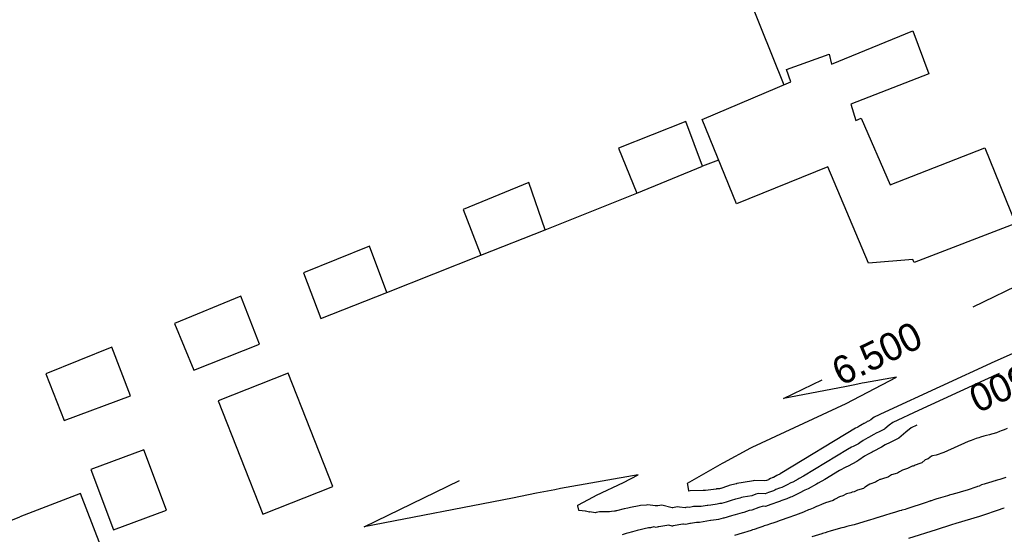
# Model space of a CAD drawing. Extents: x 158343 to 162498, y 431347 to 434500.
# Tile 202 of 220: x 159545 to 159608, y 434173 to 434207. Entities that reach past the tile are written whole.
import ezdxf

# ---------------------------------------------------------------- set-up
doc = ezdxf.new("R2010")
doc.units = 0
doc.header["$LTSCALE"] = 10
doc.header["$MEASUREMENT"] = 0
for name, color, linetype in [('000_arcering', 8, 'CONTINUOUS'), ('44_plafonds', 8, 'CONTINUOUS'), ('47_binneninrichting', 8, 'CONTINUOUS'), ('def. con-hoogtelijn (index)', 8, 'CONTINUOUS')]:
    doc.layers.add(name, color=color, linetype=linetype)
doc.styles.add('Style-WORKING', font='WORKING.shx')

# ---------------------------------------------------------------- blocks, each defined once
blk = doc.blocks.new('bestaande hoogtelijnen')
at = {"layer": 'def. con-hoogtelijn (index)'}
for p, q in [((-61.61, 121.73), (-55.372, 124.751)), ((-61.61, 121.73), (-55.372, 124.751)), ((-58.318, 119.04), (-60.214, 118.208)), ((-58.318, 119.04), (-60.214, 118.208)), ((-60.214, 118.208), (-67.3, 114.926)), ((-60.214, 118.208), (-67.3, 114.926)), ((-59.921, 117.422), (-60.864, 117.007)), ((-59.921, 117.422), (-60.864, 117.007)), ((-59.921, 117.422), (-60.864, 117.007)), ((-73.82, 115.815), (-71.329, 117.021)), ((-73.82, 115.815), (-71.329, 117.021)), ((-69.794, 115.488), (-66.539, 117.193)), ((-69.794, 115.488), (-66.539, 117.193)), ((-68.757, 116.797), (-69.238, 116.703)), ((-68.757, 116.797), (-69.238, 116.703)), ((-68.602, 116.828), (-68.757, 116.797)), ((-68.602, 116.828), (-68.757, 116.797)), ((-66.539, 117.193), (-68.602, 116.828)), ((-66.539, 117.193), (-68.602, 116.828)), ((-60.864, 117.007), (-65.116, 115.038)), ((-60.864, 117.007), (-65.116, 115.038)), ((-60.864, 117.007), (-65.116, 115.038)), ((-69.875, 116.571), (-73.82, 115.815)), ((-69.875, 116.571), (-73.82, 115.815)), ((-69.238, 116.703), (-69.875, 116.571)), ((-69.238, 116.703), (-69.875, 116.571)), ((-75.853, 112.682), (-69.794, 115.488)), ((-75.853, 112.682), (-69.794, 115.488)), ((-67.3, 114.926), (-67.989, 114.609)), ((-67.3, 114.926), (-67.989, 114.609)), ((-65.116, 115.038), (-66.79, 114.269)), ((-65.116, 115.038), (-66.79, 114.269)), ((-65.116, 115.038), (-66.79, 114.269)), ((-68.485, 114.287), (-68.627, 114.21)), ((-68.485, 114.287), (-68.627, 114.21)), ((-68.427, 114.323), (-68.485, 114.287)), ((-68.427, 114.323), (-68.485, 114.287)), ((-68.344, 114.365), (-68.427, 114.323)), ((-68.344, 114.365), (-68.427, 114.323)), ((-68.208, 114.431), (-68.344, 114.365)), ((-68.208, 114.431), (-68.344, 114.365)), ((-68.198, 114.437), (-68.208, 114.431)), ((-68.198, 114.437), (-68.208, 114.431)), ((-68.08, 114.538), (-68.198, 114.437)), ((-68.08, 114.538), (-68.198, 114.437)), ((-67.989, 114.609), (-68.08, 114.538)), ((-67.989, 114.609), (-68.08, 114.538)), ((-66.79, 114.269), (-67.011, 114.097)), ((-66.79, 114.269), (-67.011, 114.097)), ((-66.79, 114.269), (-67.011, 114.097)), ((-69.186, 113.894), (-73.929, 111.022)), ((-69.186, 113.894), (-73.929, 111.022)), ((-69.083, 113.952), (-69.186, 113.894)), ((-69.083, 113.952), (-69.186, 113.894)), ((-69.041, 113.968), (-69.083, 113.952)), ((-69.041, 113.968), (-69.083, 113.952)), ((-68.898, 114.044), (-69.041, 113.968)), ((-68.898, 114.044), (-69.041, 113.968)), ((-68.864, 114.069), (-68.898, 114.044)), ((-68.864, 114.069), (-68.898, 114.044)), ((-68.768, 114.133), (-68.864, 114.069)), ((-68.768, 114.133), (-68.864, 114.069)), ((-68.708, 114.166), (-68.768, 114.133)), ((-68.708, 114.166), (-68.768, 114.133)), ((-68.645, 114.202), (-68.708, 114.166)), ((-68.645, 114.202), (-68.708, 114.166)), ((-68.627, 114.21), (-68.645, 114.202)), ((-68.627, 114.21), (-68.645, 114.202)), ((-67.653, 113.676), (-67.853, 113.575)), ((-67.653, 113.676), (-67.853, 113.575)), ((-67.653, 113.676), (-67.853, 113.575)), ((-67.321, 113.836), (-67.653, 113.676)), ((-67.321, 113.836), (-67.653, 113.676)), ((-67.321, 113.836), (-67.653, 113.676)), ((-67.298, 113.852), (-67.321, 113.836)), ((-67.298, 113.852), (-67.321, 113.836)), ((-67.298, 113.852), (-67.321, 113.836)), ((-67.011, 114.097), (-67.298, 113.852)), ((-67.011, 114.097), (-67.298, 113.852)), ((-67.011, 114.097), (-67.298, 113.852)), ((-65.943, 113.656), (-66.397, 113.267)), ((-65.943, 113.656), (-66.397, 113.267)), ((-65.591, 113.928), (-65.943, 113.656)), ((-65.591, 113.928), (-65.943, 113.656)), ((-65.227, 114.096), (-65.591, 113.928)), ((-65.227, 114.096), (-65.591, 113.928)), ((-60.092, 113.612), (-60.339, 113.536)), ((-60.092, 113.612), (-60.339, 113.536)), ((-60.092, 113.612), (-60.339, 113.536)), ((-59.916, 113.683), (-60.092, 113.612)), ((-59.916, 113.683), (-60.092, 113.612)), ((-59.916, 113.683), (-60.092, 113.612)), ((-59.799, 113.729), (-59.916, 113.683)), ((-59.799, 113.729), (-59.916, 113.683)), ((-59.799, 113.729), (-59.916, 113.683)), ((-59.61, 113.806), (-59.799, 113.729)), ((-59.61, 113.806), (-59.799, 113.729)), ((-59.61, 113.806), (-59.799, 113.729)), ((-59.416, 113.879), (-59.61, 113.806)), ((-59.416, 113.879), (-59.61, 113.806)), ((-59.416, 113.879), (-59.61, 113.806)), ((-68.683, 113.112), (-68.915, 112.956)), ((-68.683, 113.112), (-68.915, 112.956)), ((-68.683, 113.112), (-68.915, 112.956)), ((-68.536, 113.193), (-68.683, 113.112)), ((-68.536, 113.193), (-68.683, 113.112)), ((-68.536, 113.193), (-68.683, 113.112)), ((-68.384, 113.281), (-68.536, 113.193)), ((-68.384, 113.281), (-68.536, 113.193)), ((-68.384, 113.281), (-68.536, 113.193)), ((-68.339, 113.299), (-68.384, 113.281)), ((-68.339, 113.299), (-68.384, 113.281)), ((-68.339, 113.299), (-68.384, 113.281)), ((-67.995, 113.487), (-68.339, 113.299)), ((-67.995, 113.487), (-68.339, 113.299)), ((-67.995, 113.487), (-68.339, 113.299)), ((-67.853, 113.575), (-67.995, 113.487)), ((-67.853, 113.575), (-67.995, 113.487)), ((-67.853, 113.575), (-67.995, 113.487)), ((-66.962, 112.987), (-67.279, 112.827)), ((-66.962, 112.987), (-67.279, 112.827)), ((-66.435, 113.241), (-66.962, 112.987)), ((-66.435, 113.241), (-66.962, 112.987)), ((-66.397, 113.267), (-66.435, 113.241)), ((-66.397, 113.267), (-66.435, 113.241)), ((-61.916, 113.051), (-63.492, 112.327)), ((-61.916, 113.051), (-63.492, 112.327)), ((-61.916, 113.051), (-63.492, 112.327)), ((-61.871, 113.068), (-61.916, 113.051)), ((-61.871, 113.068), (-61.916, 113.051)), ((-61.871, 113.068), (-61.916, 113.051)), ((-61.727, 113.112), (-61.871, 113.068)), ((-61.727, 113.112), (-61.871, 113.068)), ((-61.727, 113.112), (-61.871, 113.068)), ((-61.507, 113.203), (-61.727, 113.112)), ((-61.507, 113.203), (-61.727, 113.112)), ((-61.507, 113.203), (-61.727, 113.112)), ((-61.416, 113.236), (-61.507, 113.203)), ((-61.416, 113.236), (-61.507, 113.203)), ((-61.416, 113.236), (-61.507, 113.203)), ((-61.239, 113.289), (-61.416, 113.236)), ((-61.239, 113.289), (-61.416, 113.236)), ((-61.239, 113.289), (-61.416, 113.236)), ((-61.13, 113.326), (-61.239, 113.289)), ((-61.13, 113.326), (-61.239, 113.289)), ((-61.13, 113.326), (-61.239, 113.289)), ((-60.916, 113.384), (-61.13, 113.326)), ((-60.916, 113.384), (-61.13, 113.326)), ((-60.916, 113.384), (-61.13, 113.326)), ((-60.739, 113.436), (-60.916, 113.384)), ((-60.739, 113.436), (-60.916, 113.384)), ((-60.739, 113.436), (-60.916, 113.384)), ((-60.554, 113.475), (-60.739, 113.436)), ((-60.554, 113.475), (-60.739, 113.436)), ((-60.554, 113.475), (-60.739, 113.436)), ((-60.416, 113.51), (-60.554, 113.475)), ((-60.416, 113.51), (-60.554, 113.475)), ((-60.416, 113.51), (-60.554, 113.475)), ((-60.339, 113.536), (-60.416, 113.51)), ((-60.339, 113.536), (-60.416, 113.51)), ((-60.339, 113.536), (-60.416, 113.51)), ((-77.684, 111.699), (-75.933, 112.632)), ((-77.684, 111.699), (-75.933, 112.632)), ((-75.933, 112.632), (-75.853, 112.682)), ((-75.933, 112.632), (-75.853, 112.682)), ((-69.697, 112.533), (-72.543, 110.809)), ((-69.697, 112.533), (-72.543, 110.809)), ((-69.697, 112.533), (-72.543, 110.809)), ((-69.446, 112.673), (-69.697, 112.533)), ((-69.446, 112.673), (-69.697, 112.533)), ((-69.446, 112.673), (-69.697, 112.533)), ((-69.346, 112.712), (-69.446, 112.673)), ((-69.346, 112.712), (-69.446, 112.673)), ((-69.346, 112.712), (-69.446, 112.673)), ((-68.998, 112.896), (-69.346, 112.712)), ((-68.998, 112.896), (-69.346, 112.712)), ((-68.998, 112.896), (-69.346, 112.712)), ((-68.915, 112.956), (-68.998, 112.896)), ((-68.915, 112.956), (-68.998, 112.896)), ((-68.915, 112.956), (-68.998, 112.896)), ((-68.123, 112.359), (-68.364, 112.219)), ((-68.123, 112.359), (-68.364, 112.219)), ((-68.051, 112.389), (-68.123, 112.359)), ((-68.051, 112.389), (-68.123, 112.359)), ((-67.505, 112.687), (-68.051, 112.389)), ((-67.505, 112.687), (-68.051, 112.389)), ((-67.279, 112.827), (-67.505, 112.687)), ((-67.279, 112.827), (-67.505, 112.687)), ((-69.098, 111.748), (-69.65, 111.457)), ((-69.098, 111.748), (-69.65, 111.457)), ((-68.966, 111.844), (-69.098, 111.748)), ((-68.966, 111.844), (-69.098, 111.748)), ((-68.597, 112.091), (-68.966, 111.844)), ((-68.597, 112.091), (-68.966, 111.844)), ((-68.364, 112.219), (-68.597, 112.091)), ((-68.364, 112.219), (-68.597, 112.091)), ((-64.7, 111.872), (-64.919, 111.664)), ((-64.7, 111.872), (-64.919, 111.664)), ((-64.7, 111.872), (-64.919, 111.664)), ((-64.497, 111.93), (-64.7, 111.872)), ((-64.497, 111.93), (-64.7, 111.872)), ((-64.497, 111.93), (-64.7, 111.872)), ((-64.289, 112.092), (-64.497, 111.93)), ((-64.289, 112.092), (-64.497, 111.93)), ((-64.289, 112.092), (-64.497, 111.93)), ((-64.218, 112.114), (-64.289, 112.092)), ((-64.218, 112.114), (-64.289, 112.092)), ((-64.218, 112.114), (-64.289, 112.092)), ((-63.992, 112.173), (-64.218, 112.114)), ((-63.992, 112.173), (-64.218, 112.114)), ((-63.992, 112.173), (-64.218, 112.114)), ((-63.492, 112.327), (-63.992, 112.173)), ((-63.492, 112.327), (-63.992, 112.173)), ((-63.492, 112.327), (-63.992, 112.173)), ((-80.023, 110.352), (-77.77, 111.644)), ((-80.023, 110.352), (-77.77, 111.644)), ((-77.77, 111.644), (-77.684, 111.699)), ((-77.77, 111.644), (-77.684, 111.699)), ((-70.208, 111.171), (-71.157, 110.597)), ((-70.208, 111.171), (-71.157, 110.597)), ((-69.81, 111.394), (-70.208, 111.171)), ((-69.81, 111.394), (-70.208, 111.171)), ((-69.65, 111.457), (-69.81, 111.394)), ((-69.65, 111.457), (-69.81, 111.394)), ((-66.351, 111.095), (-66.485, 111.012)), ((-66.351, 111.095), (-66.485, 111.012)), ((-66.351, 111.095), (-66.485, 111.012)), ((-66.163, 111.19), (-66.351, 111.095)), ((-66.163, 111.19), (-66.351, 111.095)), ((-66.163, 111.19), (-66.351, 111.095)), ((-65.841, 111.294), (-66.163, 111.19)), ((-65.841, 111.294), (-66.163, 111.19)), ((-65.841, 111.294), (-66.163, 111.19)), ((-65.529, 111.444), (-65.841, 111.294)), ((-65.529, 111.444), (-65.841, 111.294)), ((-65.529, 111.444), (-65.841, 111.294)), ((-65.492, 111.457), (-65.529, 111.444)), ((-65.492, 111.457), (-65.529, 111.444)), ((-65.492, 111.457), (-65.529, 111.444)), ((-65.474, 111.463), (-65.492, 111.457)), ((-65.474, 111.463), (-65.492, 111.457)), ((-65.474, 111.463), (-65.492, 111.457)), ((-65.41, 111.481), (-65.474, 111.463)), ((-65.41, 111.481), (-65.474, 111.463)), ((-65.41, 111.481), (-65.474, 111.463)), ((-65.337, 111.519), (-65.41, 111.481)), ((-65.337, 111.519), (-65.41, 111.481)), ((-65.337, 111.519), (-65.41, 111.481)), ((-65.03, 111.63), (-65.337, 111.519)), ((-65.03, 111.63), (-65.337, 111.519)), ((-65.03, 111.63), (-65.337, 111.519)), ((-64.919, 111.664), (-65.03, 111.63)), ((-64.919, 111.664), (-65.03, 111.63)), ((-64.919, 111.664), (-65.03, 111.63)), ((-100.867, 107.55), (-94.718, 110.529)), ((-100.867, 107.55), (-94.718, 110.529)), ((-100.867, 107.55), (-94.718, 110.529)), ((-83.186, 110.897), (-88.195, 110.012)), ((-83.186, 110.897), (-88.195, 110.012)), ((-83.186, 110.897), (-88.195, 110.012)), ((-84.131, 110.402), (-83.186, 110.897)), ((-84.131, 110.402), (-83.186, 110.897)), ((-84.131, 110.402), (-83.186, 110.897)), ((-75.889, 110.479), (-76.828, 110.331)), ((-75.889, 110.479), (-76.828, 110.331)), ((-75.788, 110.515), (-75.889, 110.479)), ((-75.788, 110.515), (-75.889, 110.479)), ((-75.726, 110.534), (-75.788, 110.515)), ((-75.726, 110.534), (-75.788, 110.515)), ((-75.022, 110.5), (-75.726, 110.534)), ((-75.022, 110.5), (-75.726, 110.534)), ((-74.93, 110.533), (-75.022, 110.5)), ((-74.93, 110.533), (-75.022, 110.5)), ((-74.803, 110.577), (-74.93, 110.533)), ((-74.803, 110.577), (-74.93, 110.533)), ((-74.768, 110.59), (-74.803, 110.577)), ((-74.768, 110.59), (-74.803, 110.577)), ((-74.666, 110.665), (-74.768, 110.59)), ((-74.666, 110.665), (-74.768, 110.59)), ((-74.565, 110.7), (-74.666, 110.665)), ((-74.565, 110.7), (-74.666, 110.665)), ((-74.507, 110.725), (-74.565, 110.7)), ((-74.507, 110.725), (-74.565, 110.7)), ((-74.482, 110.734), (-74.507, 110.725)), ((-74.482, 110.734), (-74.507, 110.725)), ((-74.359, 110.795), (-74.482, 110.734)), ((-74.359, 110.795), (-74.482, 110.734)), ((-74.264, 110.843), (-74.359, 110.795)), ((-74.264, 110.843), (-74.359, 110.795)), ((-74.212, 110.867), (-74.264, 110.843)), ((-74.212, 110.867), (-74.264, 110.843)), ((-74.069, 110.942), (-74.212, 110.867)), ((-74.069, 110.942), (-74.212, 110.867)), ((-74.045, 110.96), (-74.069, 110.942)), ((-74.045, 110.96), (-74.069, 110.942)), ((-73.929, 111.022), (-74.045, 110.96)), ((-73.929, 111.022), (-74.045, 110.96)), ((-73.229, 110.433), (-73.355, 110.375)), ((-73.229, 110.433), (-73.355, 110.375)), ((-73.229, 110.433), (-73.355, 110.375)), ((-72.881, 110.616), (-73.229, 110.433)), ((-72.881, 110.616), (-73.229, 110.433)), ((-72.881, 110.616), (-73.229, 110.433)), ((-72.824, 110.659), (-72.881, 110.616)), ((-72.824, 110.659), (-72.881, 110.616)), ((-72.824, 110.659), (-72.881, 110.616)), ((-72.543, 110.809), (-72.824, 110.659)), ((-72.543, 110.809), (-72.824, 110.659)), ((-72.543, 110.809), (-72.824, 110.659)), ((-71.157, 110.597), (-71.603, 110.358)), ((-71.157, 110.597), (-71.603, 110.358)), ((-67.763, 110.503), (-67.901, 110.427)), ((-67.763, 110.503), (-67.901, 110.427)), ((-67.763, 110.503), (-67.901, 110.427)), ((-67.62, 110.586), (-67.763, 110.503)), ((-67.62, 110.586), (-67.763, 110.503)), ((-67.62, 110.586), (-67.763, 110.503)), ((-67.577, 110.604), (-67.62, 110.586)), ((-67.577, 110.604), (-67.62, 110.586)), ((-67.577, 110.604), (-67.62, 110.586)), ((-67.455, 110.646), (-67.577, 110.604)), ((-67.455, 110.646), (-67.577, 110.604)), ((-67.455, 110.646), (-67.577, 110.604)), ((-67.093, 110.753), (-67.455, 110.646)), ((-67.093, 110.753), (-67.455, 110.646)), ((-67.093, 110.753), (-67.455, 110.646)), ((-67.07, 110.761), (-67.093, 110.753)), ((-67.07, 110.761), (-67.093, 110.753)), ((-67.07, 110.761), (-67.093, 110.753)), ((-66.868, 110.895), (-67.07, 110.761)), ((-66.868, 110.895), (-67.07, 110.761)), ((-66.868, 110.895), (-67.07, 110.761)), ((-66.626, 110.961), (-66.868, 110.895)), ((-66.626, 110.961), (-66.868, 110.895)), ((-66.626, 110.961), (-66.868, 110.895)), ((-66.485, 111.012), (-66.626, 110.961)), ((-66.485, 111.012), (-66.626, 110.961)), ((-66.485, 111.012), (-66.626, 110.961)), ((-60.407, 110.446), (-60.826, 110.321)), ((-60.407, 110.446), (-60.826, 110.321)), ((-60.275, 110.486), (-60.407, 110.446)), ((-60.275, 110.486), (-60.407, 110.446)), ((-60.193, 110.514), (-60.275, 110.486)), ((-60.193, 110.514), (-60.275, 110.486)), ((-60.152, 110.527), (-60.193, 110.514)), ((-60.152, 110.527), (-60.193, 110.514)), ((-60.131, 110.533), (-60.152, 110.527)), ((-60.131, 110.533), (-60.152, 110.527)), ((-60.054, 110.554), (-60.131, 110.533)), ((-60.054, 110.554), (-60.131, 110.533)), ((-59.894, 110.598), (-60.054, 110.554)), ((-59.894, 110.598), (-60.054, 110.554)), ((-59.49, 110.721), (-59.894, 110.598)), ((-59.49, 110.721), (-59.894, 110.598)), ((-88.573, 109.937), (-89.741, 109.709)), ((-88.573, 109.937), (-89.741, 109.709)), ((-88.573, 109.937), (-89.741, 109.709)), ((-88.195, 110.012), (-88.573, 109.937)), ((-88.195, 110.012), (-88.573, 109.937)), ((-88.195, 110.012), (-88.573, 109.937)), ((-85.889, 109.588), (-84.131, 110.402)), ((-85.889, 109.588), (-84.131, 110.402)), ((-85.889, 109.588), (-84.131, 110.402)), ((-80.005, 110.282), (-80.023, 110.352)), ((-80.005, 110.282), (-80.023, 110.352)), ((-79.997, 110.247), (-80.005, 110.282)), ((-79.997, 110.247), (-80.005, 110.282)), ((-79.935, 109.877), (-79.997, 110.247)), ((-79.935, 109.877), (-79.997, 110.247)), ((-79.935, 109.869), (-79.935, 109.877)), ((-79.935, 109.869), (-79.935, 109.877)), ((-79.934, 109.862), (-79.935, 109.869)), ((-79.934, 109.862), (-79.935, 109.869)), ((-79.932, 109.852), (-79.934, 109.862)), ((-79.932, 109.852), (-79.934, 109.862)), ((-79.848, 109.865), (-79.932, 109.852)), ((-79.848, 109.865), (-79.932, 109.852)), ((-79.017, 109.876), (-79.848, 109.865)), ((-79.017, 109.876), (-79.848, 109.865)), ((-78.975, 109.883), (-79.017, 109.876)), ((-78.975, 109.883), (-79.017, 109.876)), ((-78.88, 109.881), (-78.975, 109.883)), ((-78.88, 109.881), (-78.975, 109.883)), ((-78.857, 109.885), (-78.88, 109.881)), ((-78.857, 109.885), (-78.88, 109.881)), ((-78.174, 109.98), (-78.857, 109.885)), ((-78.174, 109.98), (-78.857, 109.885)), ((-78.14, 109.989), (-78.174, 109.98)), ((-78.14, 109.989), (-78.174, 109.98)), ((-77.955, 110.002), (-78.14, 109.989)), ((-77.955, 110.002), (-78.14, 109.989)), ((-77.894, 110.018), (-77.955, 110.002)), ((-77.894, 110.018), (-77.955, 110.002)), ((-77.878, 110.023), (-77.894, 110.018)), ((-77.878, 110.023), (-77.894, 110.018)), ((-77.44, 110.17), (-77.878, 110.023)), ((-77.44, 110.17), (-77.878, 110.023)), ((-77.373, 110.19), (-77.44, 110.17)), ((-77.373, 110.19), (-77.44, 110.17)), ((-77.334, 110.205), (-77.373, 110.19)), ((-77.334, 110.205), (-77.373, 110.19)), ((-76.888, 110.311), (-77.334, 110.205)), ((-76.888, 110.311), (-77.334, 110.205)), ((-76.858, 110.322), (-76.888, 110.311)), ((-76.858, 110.322), (-76.888, 110.311)), ((-76.828, 110.331), (-76.858, 110.322)), ((-76.828, 110.331), (-76.858, 110.322)), ((-74.479, 109.865), (-74.787, 109.759)), ((-74.479, 109.865), (-74.787, 109.759)), ((-74.479, 109.865), (-74.787, 109.759)), ((-74.393, 109.897), (-74.479, 109.865)), ((-74.393, 109.897), (-74.479, 109.865)), ((-74.393, 109.897), (-74.479, 109.865)), ((-74.332, 109.942), (-74.393, 109.897)), ((-74.332, 109.942), (-74.393, 109.897)), ((-74.332, 109.942), (-74.393, 109.897)), ((-74.086, 110.028), (-74.332, 109.942)), ((-74.086, 110.028), (-74.332, 109.942)), ((-74.086, 110.028), (-74.332, 109.942)), ((-73.946, 110.087), (-74.086, 110.028)), ((-73.946, 110.087), (-74.086, 110.028)), ((-73.946, 110.087), (-74.086, 110.028)), ((-73.886, 110.111), (-73.946, 110.087)), ((-73.886, 110.111), (-73.946, 110.087)), ((-73.886, 110.111), (-73.946, 110.087)), ((-73.585, 110.258), (-73.886, 110.111)), ((-73.585, 110.258), (-73.886, 110.111)), ((-73.585, 110.258), (-73.886, 110.111)), ((-73.355, 110.375), (-73.585, 110.258)), ((-73.355, 110.375), (-73.585, 110.258)), ((-73.355, 110.375), (-73.585, 110.258)), ((-72.446, 109.907), (-72.812, 109.721)), ((-72.446, 109.907), (-72.812, 109.721)), ((-72.246, 109.998), (-72.446, 109.907)), ((-72.246, 109.998), (-72.446, 109.907)), ((-71.694, 110.29), (-72.246, 109.998)), ((-71.694, 110.29), (-72.246, 109.998)), ((-71.603, 110.358), (-71.694, 110.29)), ((-71.603, 110.358), (-71.694, 110.29)), ((-69.283, 109.81), (-69.397, 109.772)), ((-69.283, 109.81), (-69.397, 109.772)), ((-69.283, 109.81), (-69.397, 109.772)), ((-69.06, 109.905), (-69.283, 109.81)), ((-69.06, 109.905), (-69.283, 109.81)), ((-69.06, 109.905), (-69.283, 109.81)), ((-68.682, 110.019), (-69.06, 109.905)), ((-68.682, 110.019), (-69.06, 109.905)), ((-68.682, 110.019), (-69.06, 109.905)), ((-68.578, 110.096), (-68.682, 110.019)), ((-68.578, 110.096), (-68.682, 110.019)), ((-68.578, 110.096), (-68.682, 110.019)), ((-68.57, 110.099), (-68.578, 110.096)), ((-68.57, 110.099), (-68.578, 110.096)), ((-68.57, 110.099), (-68.578, 110.096)), ((-68.566, 110.101), (-68.57, 110.099)), ((-68.566, 110.101), (-68.57, 110.099)), ((-68.566, 110.101), (-68.57, 110.099)), ((-68.488, 110.157), (-68.566, 110.101)), ((-68.488, 110.157), (-68.566, 110.101)), ((-68.488, 110.157), (-68.566, 110.101)), ((-68.269, 110.304), (-68.488, 110.157)), ((-68.269, 110.304), (-68.488, 110.157)), ((-68.269, 110.304), (-68.488, 110.157)), ((-67.901, 110.427), (-68.269, 110.304)), ((-67.901, 110.427), (-68.269, 110.304)), ((-67.901, 110.427), (-68.269, 110.304)), ((-62.367, 109.796), (-62.515, 109.755)), ((-62.367, 109.796), (-62.515, 109.755)), ((-61.992, 109.911), (-62.367, 109.796)), ((-61.992, 109.911), (-62.367, 109.796)), ((-61.367, 110.127), (-61.992, 109.911)), ((-61.367, 110.127), (-61.992, 109.911)), ((-61.333, 110.14), (-61.367, 110.127)), ((-61.333, 110.14), (-61.367, 110.127)), ((-61.225, 110.174), (-61.333, 110.14)), ((-61.225, 110.174), (-61.333, 110.14)), ((-61.06, 110.242), (-61.225, 110.174)), ((-61.06, 110.242), (-61.225, 110.174)), ((-60.895, 110.296), (-61.06, 110.242)), ((-60.895, 110.296), (-61.06, 110.242)), ((-60.826, 110.321), (-60.895, 110.296)), ((-60.826, 110.321), (-60.895, 110.296)), ((-91.286, 109.387), (-100.867, 107.55)), ((-91.286, 109.387), (-100.867, 107.55)), ((-91.286, 109.387), (-100.867, 107.55)), ((-89.741, 109.709), (-91.286, 109.387)), ((-89.741, 109.709), (-91.286, 109.387)), ((-89.741, 109.709), (-91.286, 109.387)), ((-87.092, 108.93), (-86.083, 109.468)), ((-87.092, 108.93), (-86.083, 109.468)), ((-87.092, 108.93), (-86.083, 109.468)), ((-86.083, 109.468), (-85.889, 109.588)), ((-86.083, 109.468), (-85.889, 109.588)), ((-86.083, 109.468), (-85.889, 109.588)), ((-77.194, 109.242), (-77.457, 109.155)), ((-77.194, 109.242), (-77.457, 109.155)), ((-77.194, 109.242), (-77.457, 109.155)), ((-76.931, 109.321), (-77.194, 109.242)), ((-76.931, 109.321), (-77.194, 109.242)), ((-76.931, 109.321), (-77.194, 109.242)), ((-76.907, 109.33), (-76.931, 109.321)), ((-76.907, 109.33), (-76.931, 109.321)), ((-76.907, 109.33), (-76.931, 109.321)), ((-76.64, 109.394), (-76.907, 109.33)), ((-76.64, 109.394), (-76.907, 109.33)), ((-76.64, 109.394), (-76.907, 109.33)), ((-76.54, 109.429), (-76.64, 109.394)), ((-76.54, 109.429), (-76.64, 109.394)), ((-76.54, 109.429), (-76.64, 109.394)), ((-76.437, 109.463), (-76.54, 109.429)), ((-76.437, 109.463), (-76.54, 109.429)), ((-76.437, 109.463), (-76.54, 109.429)), ((-75.874, 109.551), (-76.437, 109.463)), ((-75.874, 109.551), (-76.437, 109.463)), ((-75.874, 109.551), (-76.437, 109.463)), ((-75.601, 109.648), (-75.874, 109.551)), ((-75.601, 109.648), (-75.874, 109.551)), ((-75.601, 109.648), (-75.874, 109.551)), ((-75.433, 109.699), (-75.601, 109.648)), ((-75.433, 109.699), (-75.601, 109.648)), ((-75.433, 109.699), (-75.601, 109.648)), ((-75.01, 109.679), (-75.433, 109.699)), ((-75.01, 109.679), (-75.433, 109.699)), ((-75.01, 109.679), (-75.433, 109.699)), ((-74.787, 109.759), (-75.01, 109.679)), ((-74.787, 109.759), (-75.01, 109.679)), ((-74.787, 109.759), (-75.01, 109.679)), ((-74.018, 109.204), (-74.154, 109.154)), ((-74.018, 109.204), (-74.154, 109.154)), ((-73.997, 109.219), (-74.018, 109.204)), ((-73.997, 109.219), (-74.018, 109.204)), ((-73.607, 109.355), (-73.997, 109.219)), ((-73.607, 109.355), (-73.997, 109.219)), ((-73.385, 109.45), (-73.607, 109.355)), ((-73.385, 109.45), (-73.607, 109.355)), ((-73.29, 109.487), (-73.385, 109.45)), ((-73.29, 109.487), (-73.385, 109.45)), ((-72.812, 109.721), (-73.29, 109.487)), ((-72.812, 109.721), (-73.29, 109.487)), ((-70.623, 109.242), (-71.123, 109.094)), ((-70.623, 109.242), (-71.123, 109.094)), ((-70.623, 109.242), (-71.123, 109.094)), ((-70.546, 109.296), (-70.623, 109.242)), ((-70.546, 109.296), (-70.623, 109.242)), ((-70.546, 109.296), (-70.623, 109.242)), ((-70.492, 109.336), (-70.546, 109.296)), ((-70.492, 109.336), (-70.546, 109.296)), ((-70.492, 109.336), (-70.546, 109.296)), ((-70.228, 109.478), (-70.492, 109.336)), ((-70.228, 109.478), (-70.492, 109.336)), ((-70.228, 109.478), (-70.492, 109.336)), ((-70.007, 109.534), (-70.228, 109.478)), ((-70.007, 109.534), (-70.228, 109.478)), ((-70.007, 109.534), (-70.228, 109.478)), ((-69.771, 109.666), (-70.007, 109.534)), ((-69.771, 109.666), (-70.007, 109.534)), ((-69.771, 109.666), (-70.007, 109.534)), ((-69.492, 109.734), (-69.771, 109.666)), ((-69.492, 109.734), (-69.771, 109.666)), ((-69.492, 109.734), (-69.771, 109.666)), ((-69.397, 109.772), (-69.492, 109.734)), ((-69.397, 109.772), (-69.492, 109.734)), ((-69.397, 109.772), (-69.492, 109.734)), ((-64.395, 109.196), (-64.636, 109.118)), ((-64.395, 109.196), (-64.636, 109.118)), ((-64.367, 109.205), (-64.395, 109.196)), ((-64.367, 109.205), (-64.395, 109.196)), ((-64.353, 109.21), (-64.367, 109.205)), ((-64.353, 109.21), (-64.367, 109.205)), ((-64.305, 109.223), (-64.353, 109.21)), ((-64.305, 109.223), (-64.353, 109.21)), ((-64.075, 109.307), (-64.305, 109.223)), ((-64.075, 109.307), (-64.305, 109.223)), ((-63.945, 109.347), (-64.075, 109.307)), ((-63.945, 109.347), (-64.075, 109.307)), ((-63.862, 109.373), (-63.945, 109.347)), ((-63.862, 109.373), (-63.945, 109.347)), ((-63.402, 109.503), (-63.862, 109.373)), ((-63.402, 109.503), (-63.862, 109.373)), ((-63.249, 109.546), (-63.402, 109.503)), ((-63.249, 109.546), (-63.402, 109.503)), ((-63.196, 109.563), (-63.249, 109.546)), ((-63.196, 109.563), (-63.249, 109.546)), ((-63.169, 109.571), (-63.196, 109.563)), ((-63.169, 109.571), (-63.196, 109.563)), ((-63.147, 109.577), (-63.169, 109.571)), ((-63.147, 109.577), (-63.169, 109.571)), ((-62.978, 109.622), (-63.147, 109.577)), ((-62.978, 109.622), (-63.147, 109.577)), ((-62.515, 109.755), (-62.978, 109.622)), ((-62.515, 109.755), (-62.978, 109.622)), ((-87.085, 108.912), (-87.092, 108.93)), ((-87.085, 108.912), (-87.092, 108.93)), ((-87.085, 108.912), (-87.092, 108.93)), ((-87.083, 108.894), (-87.085, 108.912)), ((-87.083, 108.894), (-87.085, 108.912)), ((-87.083, 108.894), (-87.085, 108.912)), ((-87.022, 108.608), (-87.083, 108.894)), ((-87.022, 108.608), (-87.083, 108.894)), ((-87.022, 108.608), (-87.083, 108.894)), ((-87.021, 108.606), (-87.022, 108.608)), ((-87.021, 108.606), (-87.022, 108.608)), ((-87.021, 108.606), (-87.022, 108.608)), ((-87.021, 108.605), (-87.021, 108.606)), ((-87.021, 108.605), (-87.021, 108.606)), ((-87.021, 108.605), (-87.021, 108.606)), ((-86.991, 108.601), (-87.021, 108.605)), ((-86.991, 108.601), (-87.021, 108.605)), ((-86.991, 108.601), (-87.021, 108.605)), ((-86.99, 108.601), (-86.991, 108.601)), ((-86.99, 108.601), (-86.991, 108.601)), ((-86.99, 108.601), (-86.991, 108.601)), ((-86.611, 108.547), (-86.99, 108.601)), ((-86.611, 108.547), (-86.99, 108.601)), ((-86.611, 108.547), (-86.99, 108.601)), ((-86.601, 108.549), (-86.611, 108.547)), ((-86.601, 108.549), (-86.611, 108.547)), ((-86.601, 108.549), (-86.611, 108.547)), ((-86.324, 108.499), (-86.601, 108.549)), ((-86.324, 108.499), (-86.601, 108.549)), ((-86.324, 108.499), (-86.601, 108.549)), ((-84.914, 108.54), (-85.037, 108.508)), ((-84.914, 108.54), (-85.037, 108.508)), ((-84.914, 108.54), (-85.037, 108.508)), ((-84.721, 108.545), (-84.914, 108.54)), ((-84.721, 108.545), (-84.914, 108.54)), ((-84.721, 108.545), (-84.914, 108.54)), ((-84.686, 108.553), (-84.721, 108.545)), ((-84.686, 108.553), (-84.721, 108.545)), ((-84.686, 108.553), (-84.721, 108.545)), ((-84.625, 108.571), (-84.686, 108.553)), ((-84.625, 108.571), (-84.686, 108.553)), ((-84.625, 108.571), (-84.686, 108.553)), ((-84.588, 108.582), (-84.625, 108.571)), ((-84.588, 108.582), (-84.625, 108.571)), ((-84.588, 108.582), (-84.625, 108.571)), ((-84.1, 108.714), (-84.588, 108.582)), ((-84.1, 108.714), (-84.588, 108.582)), ((-84.1, 108.714), (-84.588, 108.582)), ((-83.863, 108.743), (-84.1, 108.714)), ((-83.863, 108.743), (-84.1, 108.714)), ((-83.863, 108.743), (-84.1, 108.714)), ((-83.768, 108.771), (-83.863, 108.743)), ((-83.768, 108.771), (-83.863, 108.743)), ((-83.768, 108.771), (-83.863, 108.743)), ((-83.688, 108.792), (-83.768, 108.771)), ((-83.688, 108.792), (-83.768, 108.771)), ((-83.688, 108.792), (-83.768, 108.771)), ((-83.139, 108.897), (-83.688, 108.792)), ((-83.139, 108.897), (-83.688, 108.792)), ((-83.139, 108.897), (-83.688, 108.792)), ((-83.042, 108.921), (-83.139, 108.897)), ((-83.042, 108.921), (-83.139, 108.897)), ((-83.042, 108.921), (-83.139, 108.897)), ((-82.653, 108.95), (-83.042, 108.921)), ((-82.653, 108.95), (-83.042, 108.921)), ((-82.653, 108.95), (-83.042, 108.921)), ((-82.576, 108.969), (-82.653, 108.95)), ((-82.576, 108.969), (-82.653, 108.95)), ((-82.576, 108.969), (-82.653, 108.95)), ((-82.103, 108.894), (-82.576, 108.969)), ((-82.103, 108.894), (-82.576, 108.969)), ((-82.103, 108.894), (-82.576, 108.969)), ((-82.05, 108.905), (-82.103, 108.894)), ((-82.05, 108.905), (-82.103, 108.894)), ((-82.05, 108.905), (-82.103, 108.894)), ((-81.938, 108.898), (-82.05, 108.905)), ((-81.938, 108.898), (-82.05, 108.905)), ((-81.938, 108.898), (-82.05, 108.905)), ((-81.673, 108.947), (-81.938, 108.898)), ((-81.673, 108.947), (-81.938, 108.898)), ((-81.673, 108.947), (-81.938, 108.898)), ((-80.997, 108.763), (-81.673, 108.947)), ((-80.997, 108.763), (-81.673, 108.947)), ((-80.997, 108.763), (-81.673, 108.947)), ((-80.988, 108.764), (-80.997, 108.763)), ((-80.988, 108.764), (-80.997, 108.763)), ((-80.988, 108.764), (-80.997, 108.763)), ((-80.968, 108.768), (-80.988, 108.764)), ((-80.968, 108.768), (-80.988, 108.764)), ((-80.968, 108.768), (-80.988, 108.764)), ((-80.683, 108.822), (-80.968, 108.768)), ((-80.683, 108.822), (-80.968, 108.768)), ((-80.683, 108.822), (-80.968, 108.768)), ((-80.532, 108.817), (-80.683, 108.822)), ((-80.532, 108.817), (-80.683, 108.822)), ((-80.532, 108.817), (-80.683, 108.822)), ((-80.175, 108.778), (-80.532, 108.817)), ((-80.175, 108.778), (-80.532, 108.817)), ((-80.175, 108.778), (-80.532, 108.817)), ((-80.117, 108.787), (-80.175, 108.778)), ((-80.117, 108.787), (-80.175, 108.778)), ((-80.117, 108.787), (-80.175, 108.778)), ((-80.037, 108.801), (-80.117, 108.787)), ((-80.037, 108.801), (-80.117, 108.787)), ((-80.037, 108.801), (-80.117, 108.787)), ((-79.91, 108.795), (-80.037, 108.801)), ((-79.91, 108.795), (-80.037, 108.801)), ((-79.91, 108.795), (-80.037, 108.801)), ((-79.712, 108.832), (-79.91, 108.795)), ((-79.712, 108.832), (-79.91, 108.795)), ((-79.712, 108.832), (-79.91, 108.795)), ((-79.624, 108.846), (-79.712, 108.832)), ((-79.624, 108.846), (-79.712, 108.832)), ((-79.624, 108.846), (-79.712, 108.832)), ((-79.126, 108.852), (-79.624, 108.846)), ((-79.126, 108.852), (-79.624, 108.846)), ((-79.126, 108.852), (-79.624, 108.846)), ((-78.758, 108.914), (-79.126, 108.852)), ((-78.758, 108.914), (-79.126, 108.852)), ((-78.758, 108.914), (-79.126, 108.852)), ((-78.701, 108.913), (-78.758, 108.914)), ((-78.701, 108.913), (-78.758, 108.914)), ((-78.701, 108.913), (-78.758, 108.914)), ((-78.511, 108.944), (-78.701, 108.913)), ((-78.511, 108.944), (-78.701, 108.913)), ((-78.511, 108.944), (-78.701, 108.913)), ((-78.101, 109.001), (-78.511, 108.944)), ((-78.101, 109.001), (-78.511, 108.944)), ((-78.101, 109.001), (-78.511, 108.944)), ((-77.928, 109.048), (-78.101, 109.001)), ((-77.928, 109.048), (-78.101, 109.001)), ((-77.928, 109.048), (-78.101, 109.001)), ((-77.817, 109.056), (-77.928, 109.048)), ((-77.817, 109.056), (-77.928, 109.048)), ((-77.817, 109.056), (-77.928, 109.048)), ((-77.533, 109.131), (-77.817, 109.056)), ((-77.533, 109.131), (-77.817, 109.056)), ((-77.533, 109.131), (-77.817, 109.056)), ((-77.457, 109.155), (-77.533, 109.131)), ((-77.457, 109.155), (-77.533, 109.131)), ((-77.457, 109.155), (-77.533, 109.131)), ((-76.222, 108.537), (-76.391, 108.477)), ((-76.222, 108.537), (-76.391, 108.477)), ((-76.046, 108.594), (-76.222, 108.537)), ((-76.046, 108.594), (-76.222, 108.537)), ((-75.859, 108.623), (-76.046, 108.594)), ((-75.859, 108.623), (-76.046, 108.594)), ((-75.414, 108.781), (-75.859, 108.623)), ((-75.414, 108.781), (-75.859, 108.623)), ((-75.139, 108.865), (-75.414, 108.781)), ((-75.139, 108.865), (-75.414, 108.781)), ((-74.998, 108.858), (-75.139, 108.865)), ((-74.998, 108.858), (-75.139, 108.865)), ((-74.643, 108.985), (-74.998, 108.858)), ((-74.643, 108.985), (-74.998, 108.858)), ((-74.154, 109.154), (-74.643, 108.985)), ((-74.154, 109.154), (-74.643, 108.985)), ((-72.209, 108.643), (-72.492, 108.504)), ((-72.209, 108.643), (-72.492, 108.504)), ((-72.209, 108.643), (-72.492, 108.504)), ((-72.139, 108.666), (-72.209, 108.643)), ((-72.139, 108.666), (-72.209, 108.643)), ((-72.139, 108.666), (-72.209, 108.643)), ((-71.917, 108.736), (-72.139, 108.666)), ((-71.917, 108.736), (-72.139, 108.666)), ((-71.917, 108.736), (-72.139, 108.666)), ((-71.7, 108.846), (-71.917, 108.736)), ((-71.7, 108.846), (-71.917, 108.736)), ((-71.7, 108.846), (-71.917, 108.736)), ((-71.581, 108.9), (-71.7, 108.846)), ((-71.581, 108.9), (-71.7, 108.846)), ((-71.581, 108.9), (-71.7, 108.846)), ((-71.373, 108.975), (-71.581, 108.9)), ((-71.373, 108.975), (-71.581, 108.9)), ((-71.373, 108.975), (-71.581, 108.9)), ((-71.123, 109.094), (-71.373, 108.975)), ((-71.123, 109.094), (-71.373, 108.975)), ((-71.123, 109.094), (-71.373, 108.975)), ((-66.345, 108.57), (-66.616, 108.489)), ((-66.345, 108.57), (-66.616, 108.489)), ((-66.227, 108.606), (-66.345, 108.57)), ((-66.227, 108.606), (-66.345, 108.57)), ((-66.21, 108.611), (-66.227, 108.606)), ((-66.21, 108.611), (-66.227, 108.606)), ((-66.174, 108.621), (-66.21, 108.611)), ((-66.174, 108.621), (-66.21, 108.611)), ((-65.992, 108.671), (-66.174, 108.621)), ((-65.992, 108.671), (-66.174, 108.621)), ((-65.886, 108.709), (-65.992, 108.671)), ((-65.886, 108.709), (-65.992, 108.671)), ((-64.636, 109.118), (-65.886, 108.709)), ((-64.636, 109.118), (-65.886, 108.709)), ((-59.992, 108.622), (-60.992, 108.282)), ((-59.992, 108.622), (-60.992, 108.282)), ((-59.992, 108.622), (-60.992, 108.282)), ((-59.692, 108.719), (-59.992, 108.622)), ((-59.692, 108.719), (-59.992, 108.622)), ((-59.692, 108.719), (-59.992, 108.622)), ((-59.596, 108.747), (-59.692, 108.719)), ((-59.596, 108.747), (-59.692, 108.719)), ((-59.596, 108.747), (-59.692, 108.719)), ((-86.313, 108.501), (-86.324, 108.499)), ((-86.313, 108.501), (-86.324, 108.499)), ((-86.313, 108.501), (-86.324, 108.499)), ((-85.976, 108.455), (-86.313, 108.501)), ((-85.976, 108.455), (-86.313, 108.501)), ((-85.976, 108.455), (-86.313, 108.501)), ((-85.906, 108.471), (-85.976, 108.455)), ((-85.906, 108.471), (-85.976, 108.455)), ((-85.906, 108.471), (-85.976, 108.455)), ((-85.688, 108.507), (-85.906, 108.471)), ((-85.688, 108.507), (-85.906, 108.471)), ((-85.688, 108.507), (-85.906, 108.471)), ((-85.037, 108.508), (-85.688, 108.507)), ((-85.037, 108.508), (-85.688, 108.507)), ((-85.037, 108.508), (-85.688, 108.507)), ((-78.541, 107.944), (-79.235, 107.828)), ((-78.541, 107.944), (-79.235, 107.828)), ((-78.522, 107.944), (-78.541, 107.944)), ((-78.522, 107.944), (-78.541, 107.944)), ((-78.165, 108.002), (-78.522, 107.944)), ((-78.165, 108.002), (-78.522, 107.944)), ((-78.028, 108.021), (-78.165, 108.002)), ((-78.028, 108.021), (-78.165, 108.002)), ((-77.716, 108.107), (-78.028, 108.021)), ((-77.716, 108.107), (-78.028, 108.021)), ((-77.679, 108.11), (-77.716, 108.107)), ((-77.679, 108.11), (-77.716, 108.107)), ((-77.172, 108.243), (-77.679, 108.11)), ((-77.172, 108.243), (-77.679, 108.11)), ((-77.035, 108.286), (-77.172, 108.243)), ((-77.035, 108.286), (-77.172, 108.243)), ((-76.948, 108.315), (-77.035, 108.286)), ((-76.948, 108.315), (-77.035, 108.286)), ((-76.488, 108.453), (-76.948, 108.315)), ((-76.488, 108.453), (-76.948, 108.315)), ((-76.481, 108.456), (-76.488, 108.453)), ((-76.481, 108.456), (-76.488, 108.453)), ((-76.391, 108.477), (-76.481, 108.456)), ((-76.391, 108.477), (-76.481, 108.456)), ((-74.037, 107.954), (-74.327, 107.854)), ((-74.037, 107.954), (-74.327, 107.854)), ((-74.037, 107.954), (-74.327, 107.854)), ((-73.492, 108.137), (-74.037, 107.954)), ((-73.492, 108.137), (-74.037, 107.954)), ((-73.492, 108.137), (-74.037, 107.954)), ((-73.411, 108.166), (-73.492, 108.137)), ((-73.411, 108.166), (-73.492, 108.137)), ((-73.411, 108.166), (-73.492, 108.137)), ((-73.18, 108.247), (-73.411, 108.166)), ((-73.18, 108.247), (-73.411, 108.166)), ((-73.18, 108.247), (-73.411, 108.166)), ((-73.048, 108.303), (-73.18, 108.247)), ((-73.048, 108.303), (-73.18, 108.247)), ((-73.048, 108.303), (-73.18, 108.247)), ((-72.548, 108.482), (-73.048, 108.303)), ((-72.548, 108.482), (-73.048, 108.303)), ((-72.548, 108.482), (-73.048, 108.303)), ((-72.492, 108.504), (-72.548, 108.482)), ((-72.492, 108.504), (-72.548, 108.482)), ((-72.492, 108.504), (-72.548, 108.482)), ((-68.367, 107.945), (-68.992, 107.752)), ((-68.367, 107.945), (-68.992, 107.752)), ((-68.281, 107.973), (-68.367, 107.945)), ((-68.281, 107.973), (-68.367, 107.945)), ((-67.998, 108.059), (-68.281, 107.973)), ((-67.998, 108.059), (-68.281, 107.973)), ((-67.744, 108.14), (-67.998, 108.059)), ((-67.744, 108.14), (-67.998, 108.059)), ((-67.735, 108.143), (-67.744, 108.14)), ((-67.735, 108.143), (-67.744, 108.14)), ((-67.258, 108.291), (-67.735, 108.143)), ((-67.258, 108.291), (-67.735, 108.143)), ((-66.982, 108.384), (-67.258, 108.291)), ((-66.982, 108.384), (-67.258, 108.291)), ((-66.616, 108.489), (-66.982, 108.384)), ((-66.616, 108.489), (-66.982, 108.384)), ((-61.191, 108.217), (-62.726, 107.753)), ((-61.191, 108.217), (-62.726, 107.753)), ((-61.191, 108.217), (-62.726, 107.753)), ((-60.992, 108.282), (-61.191, 108.217)), ((-60.992, 108.282), (-61.191, 108.217)), ((-60.992, 108.282), (-61.191, 108.217)), ((-83.251, 107.302), (-83.566, 107.211)), ((-83.251, 107.302), (-83.566, 107.211)), ((-82.985, 107.371), (-83.251, 107.302)), ((-82.985, 107.371), (-83.251, 107.302)), ((-82.802, 107.406), (-82.985, 107.371)), ((-82.802, 107.406), (-82.985, 107.371)), ((-82.522, 107.473), (-82.802, 107.406)), ((-82.522, 107.473), (-82.802, 107.406)), ((-82.392, 107.483), (-82.522, 107.473)), ((-82.392, 107.483), (-82.522, 107.473)), ((-82.186, 107.534), (-82.392, 107.483)), ((-82.186, 107.534), (-82.392, 107.483)), ((-82.029, 107.509), (-82.186, 107.534)), ((-82.029, 107.509), (-82.186, 107.534)), ((-81.901, 107.537), (-82.029, 107.509)), ((-81.901, 107.537), (-82.029, 107.509)), ((-81.863, 107.534), (-81.901, 107.537)), ((-81.863, 107.534), (-81.901, 107.537)), ((-81.228, 107.652), (-81.863, 107.534)), ((-81.228, 107.652), (-81.863, 107.534)), ((-81.003, 107.591), (-81.228, 107.652)), ((-81.003, 107.591), (-81.228, 107.652)), ((-80.984, 107.594), (-81.003, 107.591)), ((-80.984, 107.594), (-81.003, 107.591)), ((-80.94, 107.602), (-80.984, 107.594)), ((-80.94, 107.602), (-80.984, 107.594)), ((-80.321, 107.718), (-80.94, 107.602)), ((-80.321, 107.718), (-80.94, 107.602)), ((-80.271, 107.717), (-80.321, 107.718)), ((-80.271, 107.717), (-80.321, 107.718)), ((-80.152, 107.704), (-80.271, 107.717)), ((-80.152, 107.704), (-80.271, 107.717)), ((-80.034, 107.721), (-80.152, 107.704)), ((-80.034, 107.721), (-80.152, 107.704)), ((-79.87, 107.75), (-80.034, 107.721)), ((-79.87, 107.75), (-80.034, 107.721)), ((-79.828, 107.748), (-79.87, 107.75)), ((-79.828, 107.748), (-79.87, 107.75)), ((-79.43, 107.821), (-79.828, 107.748)), ((-79.43, 107.821), (-79.828, 107.748)), ((-79.401, 107.826), (-79.43, 107.821)), ((-79.401, 107.826), (-79.43, 107.821)), ((-79.235, 107.828), (-79.401, 107.826)), ((-79.235, 107.828), (-79.401, 107.826)), ((-75.921, 107.31), (-76.13, 107.238)), ((-75.921, 107.31), (-76.13, 107.238)), ((-75.921, 107.31), (-76.13, 107.238)), ((-75.819, 107.346), (-75.921, 107.31)), ((-75.819, 107.346), (-75.921, 107.31)), ((-75.819, 107.346), (-75.921, 107.31)), ((-75.713, 107.38), (-75.819, 107.346)), ((-75.713, 107.38), (-75.819, 107.346)), ((-75.713, 107.38), (-75.819, 107.346)), ((-75.422, 107.477), (-75.713, 107.38)), ((-75.422, 107.477), (-75.713, 107.38)), ((-75.422, 107.477), (-75.713, 107.38)), ((-75.156, 107.571), (-75.422, 107.477)), ((-75.156, 107.571), (-75.422, 107.477)), ((-75.156, 107.571), (-75.422, 107.477)), ((-75.074, 107.601), (-75.156, 107.571)), ((-75.074, 107.601), (-75.156, 107.571)), ((-75.074, 107.601), (-75.156, 107.571)), ((-74.91, 107.651), (-75.074, 107.601)), ((-74.91, 107.651), (-75.074, 107.601)), ((-74.91, 107.651), (-75.074, 107.601)), ((-74.664, 107.733), (-74.91, 107.651)), ((-74.664, 107.733), (-74.91, 107.651)), ((-74.664, 107.733), (-74.91, 107.651)), ((-74.454, 107.809), (-74.664, 107.733)), ((-74.454, 107.809), (-74.664, 107.733)), ((-74.454, 107.809), (-74.664, 107.733)), ((-74.327, 107.854), (-74.454, 107.809)), ((-74.327, 107.854), (-74.454, 107.809)), ((-74.327, 107.854), (-74.454, 107.809)), ((-70.811, 107.269), (-70.967, 107.213)), ((-70.811, 107.269), (-70.967, 107.213)), ((-70.454, 107.363), (-70.811, 107.269)), ((-70.454, 107.363), (-70.811, 107.269)), ((-70.079, 107.474), (-70.454, 107.363)), ((-70.079, 107.474), (-70.454, 107.363)), ((-69.942, 107.511), (-70.079, 107.474)), ((-69.942, 107.511), (-70.079, 107.474)), ((-69.744, 107.561), (-69.942, 107.511)), ((-69.744, 107.561), (-69.942, 107.511)), ((-69.579, 107.603), (-69.744, 107.561)), ((-69.579, 107.603), (-69.744, 107.561)), ((-69.28, 107.682), (-69.579, 107.603)), ((-69.28, 107.682), (-69.579, 107.603)), ((-69.201, 107.701), (-69.28, 107.682)), ((-69.201, 107.701), (-69.28, 107.682)), ((-68.992, 107.752), (-69.201, 107.701)), ((-68.992, 107.752), (-69.201, 107.701)), ((-63.992, 107.341), (-65.767, 106.793)), ((-63.992, 107.341), (-65.767, 106.793)), ((-63.992, 107.341), (-65.767, 106.793)), ((-62.992, 107.67), (-63.992, 107.341)), ((-62.992, 107.67), (-63.992, 107.341)), ((-62.992, 107.67), (-63.992, 107.341)), ((-62.726, 107.753), (-62.992, 107.67)), ((-62.726, 107.753), (-62.992, 107.67)), ((-62.726, 107.753), (-62.992, 107.67)), ((-83.963, 107.109), (-84.223, 107.032)), ((-83.963, 107.109), (-84.223, 107.032)), ((-83.808, 107.157), (-83.963, 107.109)), ((-83.808, 107.157), (-83.963, 107.109)), ((-83.645, 107.201), (-83.808, 107.157)), ((-83.645, 107.201), (-83.808, 107.157)), ((-83.566, 107.211), (-83.645, 107.201)), ((-83.566, 107.211), (-83.645, 107.201)), ((-76.492, 107.128), (-76.992, 106.986)), ((-76.492, 107.128), (-76.992, 106.986)), ((-76.492, 107.128), (-76.992, 106.986)), ((-76.408, 107.154), (-76.492, 107.128)), ((-76.408, 107.154), (-76.492, 107.128)), ((-76.408, 107.154), (-76.492, 107.128)), ((-76.13, 107.238), (-76.408, 107.154)), ((-76.13, 107.238), (-76.408, 107.154)), ((-76.13, 107.238), (-76.408, 107.154)), ((-71.367, 107.092), (-71.992, 106.891)), ((-71.367, 107.092), (-71.992, 106.891)), ((-71.314, 107.109), (-71.367, 107.092)), ((-71.314, 107.109), (-71.367, 107.092)), ((-71.148, 107.161), (-71.314, 107.109)), ((-71.148, 107.161), (-71.314, 107.109)), ((-70.967, 107.213), (-71.148, 107.161)), ((-70.967, 107.213), (-71.148, 107.161))]:
    blk.add_line(p, q, dxfattribs=at)
at = {"layer": 'def. con-hoogtelijn (index)', "style": 'Style-WORKING'}
for s, rotation, p in [('6.500', 25.84681, (-70.127, 116.603)), ('6.500', 25.84681, (-70.127, 116.603)), ('7.500', 204.09413, (-56.557, 118.959)), ('7.500', 204.09413, (-56.557, 118.959))]:
    blk.add_text(s, height=1.8, rotation=rotation, dxfattribs=at).set_placement(p)

msp = doc.modelspace()

# ---------------------------------------------------------------- linework, layer by layer
at = {"layer": '44_plafonds', "flags": 128}
for points in [[(159590.939, 434194.8), (159588.735, 434200.223), (159594.456, 434202.657), (159594.179, 434203.465), (159596.911, 434204.438), (159597.068, 434203.797), (159602.322, 434205.953), (159603.341, 434203.186), (159598.315, 434201.232), (159598.643, 434200.158), (159598.988, 434200.318), (159600.845, 434196.032), (159606.961, 434198.412), (159608.921, 434193.521), (159602.396, 434191.023), (159602.302, 434191.209), (159599.456, 434190.976), (159596.832, 434197.176), (159590.939, 434194.8)], [(159587.67, 434200.1), (159583.35, 434198.39), (159584.532, 434195.485), (159588.75, 434197.22), (159587.67, 434200.1)], [(159573.33, 434194.43), (159574.47, 434191.49), (159578.61, 434193.11), (159577.56, 434196.17), (159573.33, 434194.43)], [(159563.04, 434190.35), (159564.15, 434187.41), (159568.41, 434189.09), (159567.3, 434192.06), (159563.04, 434190.35)], [(159558.99, 434188.85), (159554.73, 434187.08), (159555.966, 434184.082), (159560.19, 434185.76), (159558.99, 434188.85)], [(159546.42, 434183.84), (159547.62, 434180.84), (159551.88, 434182.43), (159550.68, 434185.55), (159546.42, 434183.84)], [(159564.919, 434176.576), (159562.044, 434183.873), (159557.53, 434182.095), (159560.405, 434174.798), (159564.919, 434176.576)], [(159552.739, 434178.945), (159549.336, 434177.664), (159550.798, 434173.778), (159554.202, 434175.059), (159552.739, 434178.945)], [(159546.424, 434170.274), (159550.34, 434171.776), (159548.672, 434176.127), (159544.756, 434174.626)], [(159546.424, 434170.274), (159544.808, 434169.597), (159543.252, 434174.027), (159544.756, 434174.626)]]:
    msp.add_lwpolyline(points, dxfattribs=at)
at = {"layer": '47_binneninrichting', "flags": 128}
for points in [[(159568.98, 434220.14), (159568.77, 434221.01), (159568.41, 434222.45), (159568.41, 434223.62), (159568.62, 434224.88), (159569.07, 434225.99), (159570.15, 434227.85), (159570.9, 434228.84), (159572.22, 434229.77), (159572.61, 434230.1), (159573.6, 434230.4), (159574.56, 434230.73), (159575.13, 434230.82), (159575.91, 434230.85), (159577.32, 434230.7), (159578.73, 434230.4), (159580.29, 434229.62), (159582.03, 434228.18), (159583.53, 434226.53), (159586.53, 434221.07), (159593.999, 434202.463)], [(159589.796, 434197.613), (159588.75, 434197.22)], [(159578.61, 434193.11), (159584.52, 434195.48)], [(159568.41, 434189.09), (159574.47, 434191.49)]]:
    msp.add_lwpolyline(points, dxfattribs=at)

# ---------------------------------------------------------------- block references
at = {"layer": '000_arcering'}
msp.add_blockref('bestaande hoogtelijnen', (159667.804, 434066.432), dxfattribs=at)

doc.saveas('drawing.dxf')
